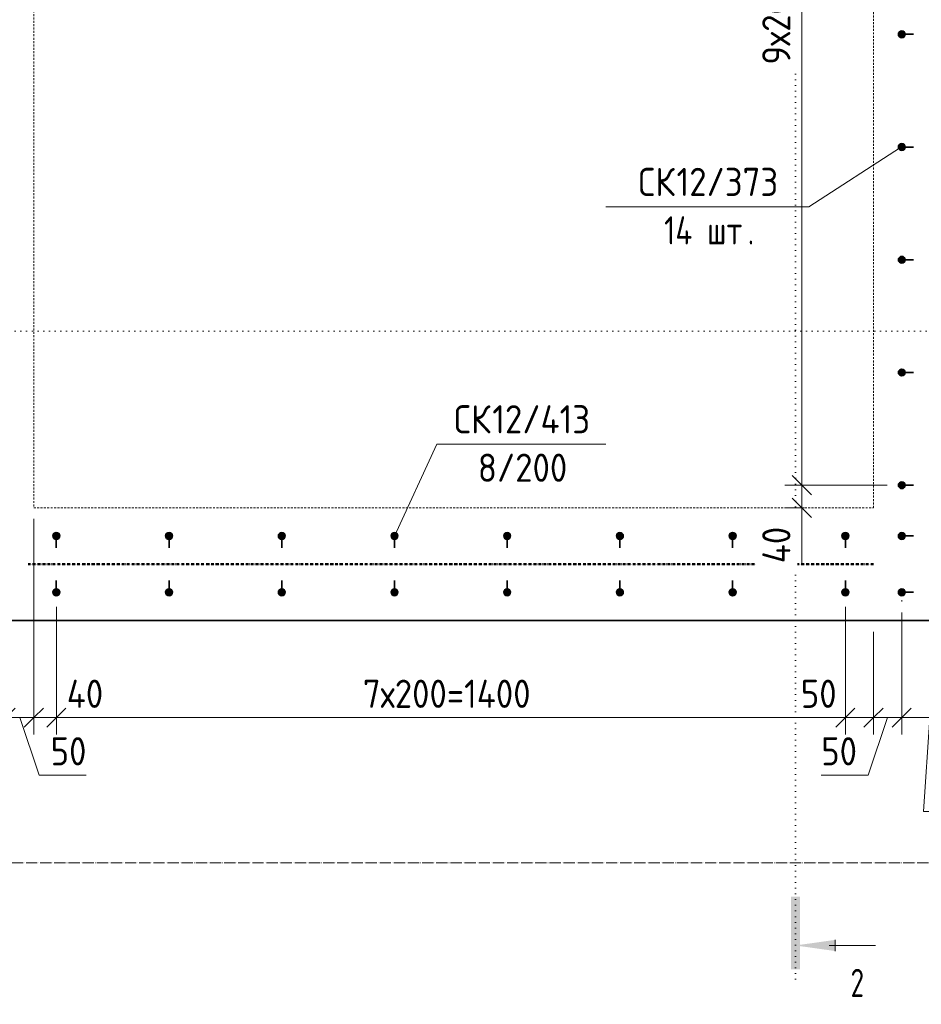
# Model space of a CAD drawing. Header units: millimetres. Extents: x 20745 to 44684, y -2139 to 75713.
# Tile 24 of 28: x 40894 to 42494, y 72144 to 73891. Entities that reach past the tile are written whole.
import ezdxf

# ---------------------------------------------------------------- set-up
doc = ezdxf.new("R2010")
doc.units = ezdxf.units.MM
for name, pattern in [('01 Штриховая _4 мм_', [6, 3.5, -2.5]), ('02 Штрихпунктирная _20 мм_', [25, 20, -2.5, 0, -2.5]), ('03 Штрихпункт с 2 точками _5 мм_', [8.6, 5, -1.2, 0, -1.2, 0, -1.2]), ('04 Пунктир 10мм', [10, 0, -10])]:
    doc.linetypes.add(name, pattern=pattern)
for name, color, linetype, lineweight in [('AA_Dim', 7, 'Continuous', 9), ('AA_Dim-20', 7, 'Continuous', 9), ('AA_Linii', 7, 'Continuous', 9), ('AA_Razrez', 7, 'Continuous', 9), ('AA_Vinoska', 7, 'Continuous', 9), ('AF_Element', 7, 'Continuous', 60), ('AF_Perekritie_Опалубка', 7, 'Continuous', 20), ('AF_Stena', 7, '01 Штриховая _4 мм_', 20), ('AF_Stena_Опалубка', 7, 'Continuous', 20), ('KR_Armatura', 7, 'Continuous', 20), ('KR_Armatura_Tonkie', 7, 'Continuous', 20), ('Оси', 7, 'Continuous', 9)]:
    doc.layers.add(name, color=color, linetype=linetype, lineweight=lineweight)
doc.styles.add('ISOCPEUR_1', font='isocpeur.ttf', dxfattribs={"width": 0.7, "height": 50})
doc.styles.add('ISOCPEUR_2', font='isocpeur.ttf', dxfattribs={"width": 0.9, "height": 50})
doc.styles.add('ISOCPEUR_3', font='isocpeur.ttf', dxfattribs={"width": 0.8, "height": 50})
doc.dimstyles.new('00_Точн_3_знака__прозр_', dxfattribs={"dimscale": 304.8, "dimtxt": 49.799059, "dimasz": 0.111549, "dimexe": 0.098425, "dimexo": 0.065617, "dimgap": 0.006562, "dimtad": 1, "dimdec": 3, "dimrnd": 0.001, "dimdsep": 46, "dimtxsty": 'ISOCPEUR_2', "dimblk1": 'OBLIQUE', "dimblk2": 'OBLIQUE', "dimsah": 1, "dimcen": 0.09, "dimdle": 0.098425, "dimazin": 0, "dimtfac": 1, "dimtdec": 4, "dimtix": 1, "dimtmove": 0, "dimatfit": 3, "dimfxl": 1, "dimtvp": 1, "dimtolj": 1, "dimtzin": 0, "dimlwd": 18, "dimlwe": 18, "dimarcsym": 2})
doc.dimstyles.new('00_Точн_3_знака__прозр__1', dxfattribs={"dimscale": 304.8, "dimtxt": 49.799059, "dimasz": 0.111549, "dimexe": 0.098425, "dimexo": 0.065617, "dimgap": 0.006562, "dimtad": 1, "dimdec": 3, "dimrnd": 0.001, "dimdsep": 46, "dimtxsty": 'ISOCPEUR_2', "dimblk1": 'OBLIQUE', "dimblk2": 'OBLIQUE', "dimsah": 1, "dimcen": 0.09, "dimdle": 0.098425, "dimazin": 0, "dimtfac": 1, "dimtdec": 4, "dimtix": 1, "dimtmove": 1, "dimatfit": 3, "dimfxl": 1, "dimtvp": 1, "dimtolj": 1, "dimtzin": 0, "dimlwd": 18, "dimlwe": 18, "dimarcsym": 2})
doc.dimstyles.new('01_Точн_3_знака__непрозр_', dxfattribs={"dimscale": 304.8, "dimtxt": 49.799059, "dimasz": 0.111549, "dimexe": 0.098425, "dimexo": 0.065617, "dimgap": 0.016404, "dimtad": 1, "dimdec": 3, "dimrnd": 0.001, "dimdsep": 46, "dimtxsty": 'ISOCPEUR_2', "dimblk1": 'OBLIQUE', "dimblk2": 'OBLIQUE', "dimsah": 1, "dimcen": 0.09, "dimdle": 0.098425, "dimazin": 0, "dimtfac": 1, "dimtdec": 4, "dimtix": 1, "dimtmove": 1, "dimatfit": 3, "dimfxl": 1, "dimtvp": 1, "dimtfill": 1, "dimtolj": 1, "dimtzin": 0, "dimlwd": 18, "dimlwe": 18, "dimarcsym": 2})
doc.dimstyles.new('01_Точн_3_знака__непрозр__1', dxfattribs={"dimscale": 304.8, "dimtxt": 49.799059, "dimasz": 0.111549, "dimexe": 0.098425, "dimexo": 0.065617, "dimgap": 0.016404, "dimtad": 1, "dimdec": 3, "dimrnd": 0.001, "dimdsep": 46, "dimtxsty": 'ISOCPEUR_2', "dimblk1": 'OBLIQUE', "dimblk2": 'OBLIQUE', "dimsah": 1, "dimcen": 0.09, "dimdle": 0.098425, "dimazin": 0, "dimtfac": 1, "dimtdec": 4, "dimtix": 1, "dimtmove": 0, "dimatfit": 3, "dimfxl": 1, "dimtvp": 1, "dimtfill": 1, "dimtolj": 1, "dimtzin": 0, "dimlwd": 18, "dimlwe": 18, "dimarcsym": 2})

# ---------------------------------------------------------------- blocks, each defined once
blk = doc.blocks.new('351_Ряд стержней П переменный шаг _НесАрм_РабПлоск_ - Тип 1-3824490-Арм_КР_-0_100_1 этаж копия 2 копия 1')
at = {"layer": 'KR_Armatura_Tonkie', "lineweight": 35}
for points in [[(-6, -111), (-4.4, -110.8), (-3, -110.2), (-1.8, -109.2), (-0.8, -108), (-0.2, -106.6), (0, -105), (-0.2, -103.4), (-0.8, -102), (-1.8, -100.8), (-3, -99.8), (-4.4, -99.2), (-6, -99), (-7.6, -99.2), (-9, -99.8), (-10.2, -100.8), (-11.2, -102), (-11.8, -103.4), (-12, -105), (-11.8, -106.6), (-11.2, -108), (-9.7, -109.6), (-9, -110.2), (-7.6, -110.8)], [(-6, -311), (-4.4, -310.8), (-2.9, -310.1), (-1.8, -309.2), (-0.8, -308), (-0.2, -306.6), (0, -305), (-0.2, -303.4), (-0.8, -302), (-1.8, -300.8), (-3, -299.8), (-4.4, -299.2), (-6, -299), (-7.6, -299.2), (-9, -299.8), (-10.2, -300.8), (-11.2, -302), (-11.8, -303.4), (-12, -305), (-11.8, -306.6), (-11.2, -308), (-10.2, -309.2), (-9, -310.2), (-7.6, -310.8)], [(-6, -511), (-4.1, -510.6), (-3, -510.2), (-1.8, -509.2), (-0.8, -508), (-0.2, -506.6), (0, -505), (-0.2, -503.4), (-0.8, -502), (-1.8, -500.8), (-3, -499.8), (-4.4, -499.2), (-6, -499), (-7.6, -499.2), (-9, -499.8), (-10.2, -500.8), (-11.2, -502), (-11.8, -503.4), (-12, -505), (-11.8, -506.6), (-11.2, -508), (-10.2, -509.2), (-9, -510.2), (-7.6, -510.8)], [(-6, -711), (-4.4, -710.8), (-3, -710.2), (-1.8, -709.2), (-0.8, -708), (-0.2, -706.6), (0, -705), (-0.2, -703.4), (-0.8, -702), (-1.8, -700.8), (-3, -699.8), (-4.4, -699.2), (-6, -699), (-7.6, -699.2), (-9, -699.8), (-10.2, -700.8), (-11.2, -702), (-11.8, -703.4), (-12, -705), (-11.8, -706.6), (-11.2, -708), (-10.2, -709.2), (-9, -710.2), (-7.6, -710.8)], [(-6, -911), (-4.4, -910.8), (-3, -910.2), (-1.8, -909.2), (-0.8, -908), (-0.2, -906.6), (0, -905), (-0.2, -903.4), (-0.8, -902), (-1.8, -900.8), (-3, -899.8), (-5.2, -899.1), (-6.8, -899.1), (-7.6, -899.2), (-9, -899.8), (-10.2, -900.8), (-11.2, -902), (-11.8, -903.4), (-12, -905), (-11.8, -906.6), (-11.2, -908), (-10.2, -909.2), (-9, -910.2), (-7.6, -910.8)], [(-6, -1001), (-4.4, -1000.8), (-3, -1000.2), (-1.8, -999.2), (-0.8, -998), (-0.2, -996.6), (0, -995), (-0.2, -993.4), (-0.8, -992), (-1.8, -990.8), (-3, -989.8), (-4.4, -989.2), (-6, -989), (-7.6, -989.2), (-9, -989.8), (-10.2, -990.8), (-11.2, -992), (-11.8, -993.4), (-12, -995), (-11.8, -996.6), (-11.2, -998), (-10.1, -999.3), (-9, -1000.2), (-7.6, -1000.8)], [(-6, -1101), (-4.4, -1100.8), (-3, -1100.2), (-1.8, -1099.2), (-0.8, -1098), (-0.2, -1096.6), (0, -1095), (-0.2, -1093.4), (-0.8, -1092), (-1.8, -1090.8), (-3, -1089.8), (-4.4, -1089.2), (-6, -1089), (-7.6, -1089.2), (-9, -1089.8), (-10.2, -1090.8), (-11.2, -1092), (-11.8, -1093.4), (-12, -1095), (-11.8, -1096.6), (-11.2, -1098), (-9.8, -1099.6), (-9, -1100.2), (-7.6, -1100.8)]]:
    blk.add_hatch(color=256, dxfattribs=at).paths.add_polyline_path(points)
at = {"layer": 'KR_Armatura'}
for centre in [(-6, -105), (-6, -305), (-6, -505), (-6, -705), (-6, -905), (-6, -995), (-6, -1095)]:
    blk.add_circle(centre, 6, dxfattribs=at)
at = {"layer": 'KR_Armatura_Tonkie', "lineweight": 35}
for p, q in [((0, -105), (15, -105)), ((0, -305), (15, -305)), ((0, -505), (15, -505)), ((0, -705), (15, -705)), ((0, -905), (15, -905)), ((0, -995), (15, -995)), ((0, -1095), (15, -1095))]:
    blk.add_line(p, q, dxfattribs=at)
for centre, start, end in [((-6, -105), 360, 180), ((-6, -105), 180, 360), ((-6, -305), 360, 180), ((-6, -305), 180, 360), ((-6, -505), 360, 180), ((-6, -505), 180, 360), ((-6, -705), 360, 180), ((-6, -705), 180, 360), ((-6, -905), 360, 180), ((-6, -905), 180, 360), ((-6, -995), 360, 180), ((-6, -995), 180, 360), ((-6, -1095), 360, 180), ((-6, -1095), 180, 360)]:
    blk.add_arc(centre, 6, start, end, dxfattribs=at)
blk = doc.blocks.new('265_Выпуски из плиты П одной длины _ОбщМод_Линия_ - В3 _d12_ L1800_-3760680-Арм_КР_-0_100_1 этаж копия 2 копия 1')
at = {"layer": 'AF_Element', "linetype": '03 Штрихпункт с 2 точками _5 мм_', "lineweight": 50}
blk.add_line((0, 0), (1500, 0), dxfattribs=at)
blk = doc.blocks.new('351_Ряд стержней П переменный шаг _НесАрм_РабПлоск_ - Тип 1-3760724-Арм_КР_-0_100_1 этаж копия 2 копия 1')
at = {"layer": 'KR_Armatura_Tonkie', "lineweight": 35}
for points in [[(0, 700), (-0.2, 701.6), (-0.8, 703), (-1.8, 704.2), (-3, 705.2), (-4.4, 705.8), (-6, 706), (-7.6, 705.8), (-9, 705.2), (-10.2, 704.2), (-11.2, 703), (-11.8, 701.6), (-12, 700), (-11.8, 698.4), (-11.2, 697), (-10.2, 695.8), (-9, 694.8), (-7.6, 694.2), (-6, 694), (-4.3, 694.3), (-3, 694.8), (-1.8, 695.8), (-0.8, 697), (-0.2, 698.4)], [(100, 700), (99.8, 701.6), (99.2, 703), (98.2, 704.2), (97, 705.2), (95.6, 705.8), (94, 706), (92.4, 705.8), (91, 705.2), (89.8, 704.2), (88.8, 703), (88.2, 701.6), (88, 700), (88.2, 698.4), (88.8, 697), (89.8, 695.8), (91, 694.8), (92.4, 694.2), (94, 694), (95.9, 694.4), (97, 694.8), (98.2, 695.8), (99.2, 697), (99.8, 698.4)], [(0, 500), (-0.2, 501.6), (-0.8, 503), (-1.8, 504.2), (-3, 505.2), (-4.4, 505.8), (-6, 506), (-7.6, 505.8), (-9, 505.2), (-10.2, 504.2), (-11.2, 503), (-11.8, 501.6), (-12, 500), (-11.8, 498.4), (-11.2, 497), (-10.2, 495.8), (-9, 494.8), (-7.6, 494.2), (-6, 494), (-4.3, 494.3), (-3, 494.8), (-1.8, 495.8), (-0.8, 497), (-0.2, 498.4)], [(100, 500), (99.8, 501.6), (99.2, 503), (98.2, 504.2), (97, 505.2), (95.6, 505.8), (94, 506), (92.4, 505.8), (91, 505.2), (89.8, 504.2), (88.8, 503), (88.2, 501.2), (88, 500), (88.2, 498.4), (88.8, 497), (89.8, 495.8), (91, 494.8), (92.4, 494.2), (94, 494), (95.9, 494.4), (97, 494.8), (98.2, 495.8), (99.2, 497), (99.8, 498.4)], [(0, 300), (-0.2, 301.6), (-0.8, 303), (-1.8, 304.2), (-3, 305.2), (-4.4, 305.8), (-6, 306), (-7.6, 305.8), (-9, 305.2), (-10.2, 304.2), (-11.2, 303), (-11.8, 301.6), (-12, 300), (-11.8, 298.4), (-11.2, 297), (-10.2, 295.8), (-9, 294.8), (-7.6, 294.2), (-6, 294), (-4.3, 294.3), (-3, 294.8), (-1.8, 295.8), (-0.8, 297), (-0.2, 298.4)], [(100, 300), (99.8, 301.6), (99.2, 303), (98.2, 304.2), (97, 305.2), (95.6, 305.8), (94, 306), (92.4, 305.8), (91, 305.2), (89.8, 304.2), (88.8, 303), (88.2, 301.6), (88, 300), (88.2, 298.4), (88.8, 297), (90.2, 295.4), (91, 294.8), (92.4, 294.2), (94, 294), (95.9, 294.4), (97, 294.8), (98.2, 295.8), (99.2, 297), (99.8, 298.4)], [(0, 100), (-0.2, 101.6), (-0.8, 103), (-1.8, 104.2), (-3, 105.2), (-4.4, 105.8), (-6, 106), (-7.6, 105.8), (-9, 105.2), (-10.2, 104.2), (-11.2, 103), (-11.8, 101.6), (-12, 100), (-11.8, 98.4), (-11.2, 97), (-10.2, 95.8), (-9, 94.8), (-7.6, 94.2), (-6, 94), (-4.3, 94.3), (-3, 94.8), (-1.8, 95.8), (-0.8, 97), (-0.2, 98.4)], [(100, 100), (99.8, 101.6), (99.2, 103), (98.2, 104.2), (97, 105.2), (95.6, 105.8), (94, 106), (92.4, 105.8), (91, 105.2), (89.8, 104.2), (88.8, 103), (88.2, 101.6), (88, 100), (88.2, 98.4), (88.8, 97), (89.8, 95.8), (91, 94.8), (92.4, 94.2), (94, 94), (95.9, 94.4), (97, 94.8), (98.2, 95.8), (99.2, 97), (99.8, 98.4)], [(0, -100), (-0.2, -98.4), (-0.8, -97), (-1.8, -95.8), (-3, -94.8), (-4.4, -94.2), (-6, -94), (-7.6, -94.2), (-9, -94.8), (-10.2, -95.8), (-11.2, -97), (-11.9, -99), (-12, -100), (-11.8, -101.6), (-11.2, -103), (-10.2, -104.2), (-9, -105.2), (-7.6, -105.8), (-6, -106), (-4.3, -105.7), (-3, -105.2), (-1.8, -104.2), (-0.8, -103), (-0.2, -101.6)], [(100, -100), (99.8, -98.4), (99.2, -97), (98.2, -95.8), (97, -94.8), (95.6, -94.2), (94, -94), (92.4, -94.2), (91, -94.8), (89.8, -95.8), (88.8, -97), (88.1, -99), (88, -100), (88.2, -101.6), (88.8, -103), (89.8, -104.2), (91, -105.2), (92.4, -105.8), (94, -106), (95.9, -105.6), (97, -105.2), (98.2, -104.2), (99.2, -103), (99.8, -101.6)], [(0, -300), (-0.2, -298.4), (-0.8, -297), (-1.8, -295.8), (-3, -294.8), (-4.4, -294.2), (-6, -294), (-7.6, -294.2), (-9, -294.8), (-10.2, -295.8), (-11.2, -297), (-11.8, -298.4), (-12, -300), (-11.8, -301.6), (-11.2, -303), (-9.5, -304.8), (-9, -305.2), (-7.6, -305.8), (-6, -306), (-4.4, -305.8), (-2.5, -304.8), (-1.8, -304.2), (-0.8, -303), (-0.2, -301.6)], [(100, -300), (99.8, -298.4), (99.2, -297), (98.2, -295.8), (97, -294.8), (95.6, -294.2), (94, -294), (92.4, -294.2), (91, -294.8), (89.8, -295.8), (88.8, -297), (88.2, -298.4), (88, -300), (88.2, -301.6), (88.8, -303), (90.5, -304.8), (91, -305.2), (92.4, -305.8), (94, -306), (95.6, -305.8), (97.5, -304.8), (98.2, -304.2), (99.2, -303), (99.8, -301.6)], [(0, -500), (-0.2, -498.4), (-0.8, -497), (-1.8, -495.8), (-3, -494.8), (-4.4, -494.2), (-6, -494), (-7.6, -494.2), (-9, -494.8), (-10.2, -495.8), (-11.2, -497), (-11.8, -498.4), (-12, -500), (-11.8, -501.6), (-11.2, -503), (-10.2, -504.2), (-9, -505.2), (-7.6, -505.8), (-6, -506), (-4.3, -505.7), (-3, -505.2), (-1.8, -504.2), (-0.8, -503), (-0.2, -501.6)], [(100, -500), (99.8, -498.4), (99.2, -497), (98.2, -495.8), (97, -494.8), (95.6, -494.2), (94, -494), (92.4, -494.2), (91, -494.8), (89.8, -495.8), (88.8, -497), (88.2, -498.4), (88, -500), (88.2, -501.6), (88.8, -503), (89.8, -504.2), (91, -505.2), (92.4, -505.8), (94, -506), (95.9, -505.6), (97, -505.2), (98.2, -504.2), (99.2, -503), (99.8, -501.6)], [(0, -700), (-0.2, -698.4), (-0.8, -697), (-1.8, -695.8), (-3, -694.8), (-4.4, -694.2), (-6, -694), (-7.6, -694.2), (-9, -694.8), (-10.2, -695.8), (-11.2, -697), (-11.8, -698.4), (-12, -700), (-11.8, -701.6), (-11.2, -703), (-10.2, -704.2), (-9, -705.2), (-7.6, -705.8), (-6, -706), (-4.3, -705.7), (-3, -705.2), (-1.8, -704.2), (-0.8, -703), (-0.2, -701.6)], [(100, -700), (99.8, -698.4), (99.2, -697), (98.2, -695.8), (97, -694.8), (95.6, -694.2), (94, -694), (92.4, -694.2), (91, -694.8), (89.8, -695.8), (88.8, -697), (88.1, -699.2), (88, -700), (88.2, -701.6), (88.8, -703), (89.8, -704.2), (91, -705.2), (92.4, -705.8), (94, -706), (95.9, -705.6), (97, -705.2), (98.2, -704.2), (99.2, -703), (99.8, -701.6)]]:
    blk.add_hatch(color=256, dxfattribs=at).paths.add_polyline_path(points)
at = {"layer": 'KR_Armatura'}
for centre in [(-6, 700), (94, 700), (-6, 500), (94, 500), (-6, 300), (94, 300), (-6, 100), (94, 100), (-6, -100), (94, -100), (-6, -300), (94, -300), (-6, -500), (94, -500), (-6, -700), (94, -700)]:
    blk.add_circle(centre, 6, dxfattribs=at)
at = {"layer": 'KR_Armatura_Tonkie', "lineweight": 35}
for p, q in [((0, 700), (15, 700)), ((88, 700), (73, 700)), ((0, 500), (15, 500)), ((88, 500), (73, 500)), ((0, 300), (15, 300)), ((88, 300), (73, 300)), ((0, 100), (15, 100)), ((88, 100), (73, 100)), ((0, -100), (15, -100)), ((88, -100), (73, -100)), ((0, -300), (15, -300)), ((88, -300), (73, -300)), ((0, -500), (15, -500)), ((88, -500), (73, -500)), ((0, -700), (15, -700)), ((88, -700), (73, -700))]:
    blk.add_line(p, q, dxfattribs=at)
for centre, start, end in [((-6, 700), 360, 180), ((-6, 700), 180, 0), ((94, 700), 360, 180), ((94, 700), 180, 360), ((-6, 500), 360, 180), ((-6, 500), 180, 0), ((94, 500), 360, 180), ((94, 500), 180, 360), ((-6, 300), 360, 180), ((-6, 300), 180, 0), ((94, 300), 360, 180), ((94, 300), 180, 360), ((-6, 100), 360, 180), ((94, 100), 360, 180), ((-6, 100), 180, 360), ((94, 100), 180, 360), ((-6, -100), 360, 180), ((-6, -100), 180, 360), ((94, -100), 360, 180), ((94, -100), 180, 360), ((-6, -300), 360, 180), ((94, -300), 360, 180), ((-6, -300), 180, 0), ((94, -300), 180, 360), ((-6, -500), 360, 180), ((-6, -500), 180, 0), ((94, -500), 360, 180), ((94, -500), 180, 360), ((-6, -700), 360, 180), ((94, -700), 360, 180), ((-6, -700), 180, 0), ((94, -700), 180, 360)]:
    blk.add_arc(centre, 6, start, end, dxfattribs=at)
blk = doc.blocks.new('Разрез - Номер узла_ спереди-394134-Арм_КР_-0_100_1 этаж копия 2 копия 1')
at = {"layer": 'AA_Razrez'}
for points in [[(7.329, 0.404), (7.329, -0.394), (0.873, -0.394), (0.873, 0.404)], [(3.497, -3.533), (2.503, -3.533), (3, 0)]]:
    blk.add_hatch(color=256, dxfattribs=at).paths.add_polyline_path(points)
for p, q in [((3, -3), (3, -7.096)), ((2.503, -3.533), (3.497, -3.533))]:
    blk.add_line(p, q, dxfattribs=at)
blk = doc.blocks.new('042_М_Арматуры - Диам длина поз _ Шаг колво-3174169-Арм_КР_-0_100_1 этаж копия 2 копия 1')
at = {"layer": 'AA_Vinoska'}
blk.add_line((-7.5, 0), (7.5, 0), dxfattribs=at)
blk = doc.blocks.new('042_М_Арматуры - Диам длина поз _ Комментарий-2260297-Арм_КР_-0_100_1 этаж копия 2 копия 1')
at = {"layer": 'AA_Vinoska'}
blk.add_line((-9, 0), (9, 0), dxfattribs=at)
blk = doc.blocks.new('DIMBLOCK49-Арм_КР_-0_100_1 этаж копия 2 копия 1')
at = {"layer": 'AA_Dim-20', "lineweight": 30}
for p, q in [((42281.9, 74865), (42264.9, 74882)), ((42281.9, 74865), (42298.9, 74848)), ((42281.9, 73065), (42264.9, 73082)), ((42281.9, 73065), (42298.9, 73048)), ((42281.9, 73025), (42264.9, 73042)), ((42281.9, 73025), (42298.9, 73008))]:
    blk.add_line(p, q, dxfattribs=at)
at = {"layer": 'AA_Dim-20', "lineweight": 18}
for p, q in [((42281.9, 74865), (42251.9, 74865)), ((42281.9, 74865), (42281.9, 73065)), ((42281.9, 74865), (42433.1, 74865)), ((42281.9, 73065), (42251.9, 73065)), ((42281.9, 73065), (42433.1, 73065)), ((42281.9, 73025), (42251.9, 73025)), ((42281.9, 73025), (42285.9, 73025))]:
    blk.add_line(p, q, dxfattribs=at)
at = {"layer": 'AA_Dim-20', "color": 0, "lineweight": 18, "insert": (42211.6, 73811.3), "char_height": 50, "width": 368.896, "attachment_point": 1, "rotation": 90, "line_spacing_factor": 1.149209, "style": 'ISOCPEUR_2', "bg_fill": 3, "box_fill_scale": 1.25, "bg_fill_color": 256, "bg_fill_true_color": 13158600, "bg_fill_transparency": 0}
blk.add_mtext('9х200=1800', dxfattribs=at)
blk = doc.blocks.new('_None')
blk = doc.blocks.new('DIMBLOCK50-Арм_КР_-0_100_1 этаж копия 2 копия 1')
at = {"layer": 'AA_Dim-20', "lineweight": 30}
for p, q in [((42281.9, 73065), (42264.9, 73082)), ((42281.9, 73065), (42298.9, 73048)), ((42281.9, 73025), (42264.9, 73042)), ((42281.9, 73025), (42298.9, 73008))]:
    blk.add_line(p, q, dxfattribs=at)
at = {"layer": 'AA_Dim-20', "lineweight": 18}
for p, q in [((42281.9, 73065), (42251.9, 73065)), ((42281.9, 73065), (42281.9, 72995)), ((42281.9, 73065), (42433.1, 73065)), ((42281.9, 73014.6), (42281.9, 73045)), ((42281.9, 73025), (42251.9, 73025)), ((42281.9, 73025), (42285.9, 73025)), ((42281.9, 72926.6), (42281.9, 73014.6))]:
    blk.add_line(p, q, dxfattribs=at)
at = {"layer": 'AA_Dim-20', "color": 0, "lineweight": 18, "insert": (42211.6, 72926.6), "char_height": 50, "width": 81.594, "attachment_point": 1, "rotation": 90, "line_spacing_factor": 1.149209, "style": 'ISOCPEUR_2', "bg_fill": 3, "box_fill_scale": 1.25, "bg_fill_color": 256, "bg_fill_true_color": 13158600, "bg_fill_transparency": 0}
blk.add_mtext('40', dxfattribs=at)
blk = doc.blocks.new('DIMBLOCK53-Арм_КР_-0_100_1 этаж копия 2 копия 1')
at = {"layer": 'AA_Dim-20', "lineweight": 18}
for p, q in [((40959.1, 72652.7), (40959.1, 72849)), ((42359.1, 72652.7), (42359.1, 72849)), ((40929.1, 72652.7), (42389.1, 72652.7)), ((40959.1, 72652.7), (40959.1, 72622.7)), ((42359.1, 72652.7), (42359.1, 72622.7))]:
    blk.add_line(p, q, dxfattribs=at)
at = {"layer": 'AA_Dim-20', "lineweight": 30}
for p, q in [((40959.1, 72652.7), (40976.1, 72669.7)), ((42359.1, 72652.7), (42376.1, 72669.7)), ((40959.1, 72652.7), (40942.1, 72635.7)), ((42359.1, 72652.7), (42342.1, 72635.7))]:
    blk.add_line(p, q, dxfattribs=at)
at = {"layer": 'AA_Dim-20', "color": 0, "lineweight": 18, "insert": (41503, 72720), "char_height": 50, "width": 374.642, "attachment_point": 1, "line_spacing_factor": 1.149209, "style": 'ISOCPEUR_2'}
blk.add_mtext('7х200=1400', dxfattribs=at)
blk = doc.blocks.new('DIMBLOCK56-Арм_КР_-0_100_1 этаж копия 2 копия 1')
at = {"layer": 'AA_Dim-20', "lineweight": 18}
for p, q in [((40919.1, 73005.3), (40919.1, 72622.7)), ((40919.1, 72652.7), (40919.1, 73005.3)), ((40869.1, 72849), (40869.1, 72622.7)), ((40869.1, 72652.7), (40869.1, 72849)), ((40869.1, 72652.7), (40919.1, 72652.7)), ((40928.9, 72550.7), (40894.1, 72652.7)), ((41012.1, 72550.7), (40928.9, 72550.7))]:
    blk.add_line(p, q, dxfattribs=at)
at = {"layer": 'AA_Dim-20', "lineweight": 30}
for p, q in [((40869.1, 72652.7), (40886.1, 72669.7)), ((40919.1, 72652.7), (40936.1, 72669.7)), ((40869.1, 72652.7), (40852.1, 72635.7)), ((40919.1, 72652.7), (40902.1, 72635.7))]:
    blk.add_line(p, q, dxfattribs=at)
at = {"layer": 'AA_Dim-20', "color": 0, "lineweight": 18, "insert": (40948.9, 72618), "char_height": 50, "width": 75.848, "attachment_point": 1, "line_spacing_factor": 1.149209, "style": 'ISOCPEUR_2'}
blk.add_mtext('50', dxfattribs=at)
blk = doc.blocks.new('_Oblique')
at = {"color": 0, "linetype": 'ByBlock', "lineweight": -2}
blk.add_line((-0.5, -0.5), (0.5, 0.5), dxfattribs=at)
blk = doc.blocks.new('DIMBLOCK57-Арм_КР_-0_100_1 этаж копия 2 копия 1')
at = {"layer": 'AA_Dim-20', "lineweight": 18}
for p, q in [((40919.1, 73005.3), (40919.1, 72622.7)), ((40919.1, 72652.7), (40919.1, 73005.3)), ((40959.1, 72849), (40959.1, 72622.7)), ((40959.1, 72652.7), (40959.1, 72849)), ((40919.1, 72652.7), (40989.1, 72652.7)), ((40957.6, 72652.7), (40939.1, 72652.7)), ((41045.6, 72652.7), (40957.6, 72652.7))]:
    blk.add_line(p, q, dxfattribs=at)
at = {"layer": 'AA_Dim-20', "lineweight": 30}
for p, q in [((40919.1, 72652.7), (40936.1, 72669.7)), ((40959.1, 72652.7), (40976.1, 72669.7)), ((40919.1, 72652.7), (40902.1, 72635.7)), ((40959.1, 72652.7), (40942.1, 72635.7))]:
    blk.add_line(p, q, dxfattribs=at)
at = {"layer": 'AA_Dim-20', "color": 0, "lineweight": 18, "insert": (40977.6, 72720), "char_height": 50, "width": 81.594, "attachment_point": 1, "line_spacing_factor": 1.149209, "style": 'ISOCPEUR_2'}
blk.add_mtext('40', dxfattribs=at)
blk = doc.blocks.new('DIMBLOCK62-Арм_КР_-0_100_1 этаж копия 2 копия 1')
at = {"layer": 'AA_Dim-20', "lineweight": 18}
for p, q in [((42359.1, 72849), (42359.1, 72622.7)), ((42359.1, 72652.7), (42359.1, 72849)), ((42409.1, 72805), (42409.1, 72622.7)), ((42409.1, 72652.7), (42409.1, 72805)), ((42280, 72652.7), (42363.2, 72652.7)), ((42329.1, 72652.7), (42409.1, 72652.7)), ((42363.2, 72652.7), (42384.1, 72652.7))]:
    blk.add_line(p, q, dxfattribs=at)
at = {"layer": 'AA_Dim-20', "lineweight": 30}
for p, q in [((42359.1, 72652.7), (42376.1, 72669.7)), ((42409.1, 72652.7), (42426.1, 72669.7)), ((42359.1, 72652.7), (42342.1, 72635.7)), ((42409.1, 72652.7), (42392.1, 72635.7))]:
    blk.add_line(p, q, dxfattribs=at)
at = {"layer": 'AA_Dim-20', "color": 0, "lineweight": 18, "insert": (42280, 72720), "char_height": 50, "width": 75.848, "attachment_point": 1, "line_spacing_factor": 1.149209, "style": 'ISOCPEUR_2'}
blk.add_mtext('50', dxfattribs=at)
blk = doc.blocks.new('DIMBLOCK63-Арм_КР_-0_100_1 этаж копия 2 копия 1')
at = {"layer": 'AA_Dim-20', "lineweight": 18}
for p, q in [((42459.1, 72839), (42459.1, 72622.7)), ((42459.1, 72652.7), (42459.1, 72839)), ((42409.1, 72805), (42409.1, 72622.7)), ((42409.1, 72652.7), (42409.1, 72805)), ((42399.3, 72550.7), (42434.1, 72652.7)), ((42409.1, 72652.7), (42459.1, 72652.7)), ((42316.1, 72550.7), (42399.3, 72550.7))]:
    blk.add_line(p, q, dxfattribs=at)
at = {"layer": 'AA_Dim-20', "lineweight": 30}
for p, q in [((42409.1, 72652.7), (42426.1, 72669.7)), ((42459.1, 72652.7), (42476.1, 72669.7)), ((42409.1, 72652.7), (42392.1, 72635.7)), ((42459.1, 72652.7), (42442.1, 72635.7))]:
    blk.add_line(p, q, dxfattribs=at)
at = {"layer": 'AA_Dim-20', "color": 0, "lineweight": 18, "insert": (42316.1, 72618), "char_height": 50, "width": 75.848, "attachment_point": 1, "line_spacing_factor": 1.149209, "style": 'ISOCPEUR_2'}
blk.add_mtext('50', dxfattribs=at)
blk = doc.blocks.new('DIMBLOCK64-Арм_КР_-0_100_1 этаж копия 2 копия 1')
at = {"layer": 'AA_Dim-20', "lineweight": 18}
for p, q in [((42459.1, 72839), (42459.1, 72622.7)), ((42459.1, 72652.7), (42459.1, 72839)), ((42559.1, 72839), (42559.1, 72622.7)), ((42559.1, 72652.7), (42559.1, 72839)), ((42459.1, 72652.7), (42559.1, 72652.7)), ((42497.4, 72486.4), (42509.1, 72652.7)), ((42603.6, 72486.4), (42497.4, 72486.4))]:
    blk.add_line(p, q, dxfattribs=at)
at = {"layer": 'AA_Dim-20', "lineweight": 30}
for p, q in [((42459.1, 72652.7), (42476.1, 72669.7)), ((42559.1, 72652.7), (42576.1, 72669.7)), ((42459.1, 72652.7), (42442.1, 72635.7)), ((42559.1, 72652.7), (42542.1, 72635.7))]:
    blk.add_line(p, q, dxfattribs=at)
at = {"layer": 'AA_Dim-20', "color": 0, "lineweight": 18, "insert": (42517.4, 72553.7), "char_height": 50, "width": 103.429, "attachment_point": 1, "line_spacing_factor": 1.149209, "style": 'ISOCPEUR_2'}
blk.add_mtext('100', dxfattribs=at)

msp = doc.modelspace()

# ---------------------------------------------------------------- linework, layer by layer
at = {"layer": 'AA_Linii'}
for p, q in [((42459.0831, 72859), (42459.0831, 72861)), ((40719.0831, 72825), (44109.0831, 72825))]:
    msp.add_line(p, q, dxfattribs=at)
at = {"layer": 'AA_Razrez', "linetype": '04 Пунктир 10мм'}
for p, q in [((42270.5831, 72188.4545), (42270.5831, 75610.9794)), ((40219.617, 73338.4996), (44580.7675, 73338.4996))]:
    msp.add_line(p, q, dxfattribs=at)
at = {"layer": 'AA_Vinoska'}
for p, q in [((42457.0626, 73663.9234), (42294.1166, 73559.0512)), ((41559.0831, 72974.4647), (41634.1166, 73137.9797))]:
    msp.add_line(p, q, dxfattribs=at)
at = {"layer": 'AF_Perekritie_Опалубка', "lineweight": 35}
msp.add_line((40719.0831, 72825), (42609.0831, 72825), dxfattribs=at)
at = {"layer": 'AF_Stena'}
for p, q in [((40919.0831, 74915), (40919.0831, 73025)), ((42409.0831, 73025), (42409.0831, 74915)), ((40919.0831, 73025), (42409.0831, 73025))]:
    msp.add_line(p, q, dxfattribs=at)
at = {"layer": 'AF_Stena_Опалубка', "linetype": '01 Штриховая _4 мм_'}
msp.add_line((42609.0831, 72825), (40719.0831, 72825), dxfattribs=at)
at = {"layer": 'Оси', "linetype": '02 Штрихпунктирная _20 мм_'}
msp.add_line((44389.1218, 72395), (40296.6684, 72395), dxfattribs=at)

# ---------------------------------------------------------------- block references
at = {"layer": 'AA_Razrez', "xscale": 19.99999999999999, "yscale": 19.99999999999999, "zscale": 19.99999999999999, "rotation": 90}
msp.add_blockref('Разрез - Номер узла_ спереди-394134-Арм_КР_-0_100_1 этаж копия 2 копия 1', (42270.5831, 72188.4545), dxfattribs=at)
at = {"layer": 'AA_Vinoska', "xscale": 19.99999999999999, "yscale": 19.99999999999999, "zscale": 19.99999999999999}
for name, p in [('042_М_Арматуры - Диам длина поз _ Комментарий-2260297-Арм_КР_-0_100_1 этаж копия 2 копия 1', (42114.1166, 73559.0512)), ('042_М_Арматуры - Диам длина поз _ Шаг колво-3174169-Арм_КР_-0_100_1 этаж копия 2 копия 1', (41784.1166, 73137.9797))]:
    msp.add_blockref(name, p, dxfattribs=at)
at = {"layer": 'AF_Element', "linetype": '03 Штрихпункт с 2 точками _5 мм_', "lineweight": 50, "rotation": 180}
msp.add_blockref('265_Выпуски из плиты П одной длины _ОбщМод_Линия_ - В3 _d12_ L1800_-3760680-Арм_КР_-0_100_1 этаж копия 2 копия 1', (42409.0831, 72925), dxfattribs=at)
at = {"layer": 'KR_Armatura_Tonkie', "lineweight": 35}
msp.add_blockref('351_Ряд стержней П переменный шаг _НесАрм_РабПлоск_ - Тип 1-3824490-Арм_КР_-0_100_1 этаж копия 2 копия 1', (42465.0831, 73970), dxfattribs=at)
at = {"layer": 'KR_Armatura_Tonkie', "lineweight": 35, "rotation": 269.9999999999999}
msp.add_blockref('351_Ряд стержней П переменный шаг _НесАрм_РабПлоск_ - Тип 1-3760724-Арм_КР_-0_100_1 этаж копия 2 копия 1', (41659.0831, 72969), dxfattribs=at)

# ---------------------------------------------------------------- texts
at = {"layer": 'AA_Razrez', "insert": (42368.3005, 72207.0269), "char_height": 50, "width": 30.303787, "attachment_point": 1, "style": 'ISOCPEUR_1'}
msp.add_mtext('\\fISOCPEUR|b0|i0|c204|p34|;\\W.7;2', dxfattribs=at)
at = {"layer": 'AA_Vinoska', "char_height": 50, "attachment_point": 1}
for s, insert, width, style in [('12/373', (42059.5051, 73628.1333), 222.227775, 'ISOCPEUR_2'), ('СК', (41991.6394, 73628.1333), 82.253137, 'ISOCPEUR_2'), ('14 ', (42037.4294, 73542.1523), 92.3544, 'ISOCPEUR_3'), ('шт', (42113.6294, 73542.1523), 87.2236, 'ISOCPEUR_3'), ('\\fISOCPEUR|b0|i0|c204|p34|;\\W.8;.', (42185.5961, 73542.1523), 14.1097, 'ISOCPEUR_3'), ('СК', (41664.6994, 73207.0617), 82.253137, 'ISOCPEUR_2'), ('12/413', (41732.5651, 73207.0617), 215.012587, 'ISOCPEUR_2'), ('8/200', (41706.9094, 73121.0807), 194.810062, 'ISOCPEUR_2')]:
    msp.add_mtext(s, dxfattribs=dict(at, insert=insert, width=width, style=style))

# ---------------------------------------------------------------- dimensions: what is measured, and where the dimension line sits
at = {"layer": 'AA_Dim', "lineweight": 18}
for base, p1, p2, override, picture, middle in [((40919.0831, 72652.6504), (40869.0831, 72869), (40919.0831, 73025.3043), {"dimpost": '<>', "dimfxl": 164.106785}, 'DIMBLOCK56-Арм_КР_-0_100_1 этаж копия 2 копия 1', (40986.8038, 72584.6398)), ((40959.0831, 72652.6504), (40919.0831, 73025.3043), (40959.0831, 72869), {"dimpost": '<>', "dimfxl": 161.341367}, 'DIMBLOCK57-Арм_КР_-0_100_1 этаж копия 2 копия 1', (41018.4026, 72686.6398)), ((42409.0831, 72652.6504), (42359.0831, 72869), (42409.0831, 72825), {"dimpost": '<>', "dimfxl": 66.603303}, 'DIMBLOCK62-Арм_КР_-0_100_1 этаж копия 2 копия 1', (42317.8838, 72686.6398)), ((42459.0831, 72652.6504), (42409.0831, 72825), (42459.0831, 72859), {"dimpost": '<>', "dimfxl": 60.464866}, 'DIMBLOCK63-Арм_КР_-0_100_1 этаж копия 2 копия 1', (42354.0038, 72584.6398)), ((42559.0831, 72652.6504), (42459.0831, 72859), (42559.0831, 72859), {"dimpost": '<>', "dimfxl": 100}, 'DIMBLOCK64-Арм_КР_-0_100_1 этаж копия 2 копия 1', (42569.151, 72520.3476))]:
    dim = msp.add_linear_dim(base=base, p1=p1, p2=p2, dimstyle='00_Точн_3_знака__прозр__1', override=override, dxfattribs=at)
    dim.commit()
    dim.dimension.update_dxf_attribs({"geometry": picture, "text_midpoint": middle, "dimtype": 160})
dim = msp.add_linear_dim(base=(42359.0831, 72652.6504), p1=(40959.0831, 72869), p2=(42359.0831, 72869), text='7х200=1400', dimstyle='00_Точн_3_знака__прозр_', override={"dimpost": '<>', "dimblk1": 'None', "dimblk2": 'None', "dimsah": 1, "dimfxl": 1400}, dxfattribs=at)
dim.commit()
dim.dimension.update_dxf_attribs({"geometry": 'DIMBLOCK53-Арм_КР_-0_100_1 этаж копия 2 копия 1', "text_midpoint": (41659.0831, 72679.6504)})

# ---------------------------------------------------------------- next in the draw order: dimensions: what is measured, and where the dimension line sits
dim = msp.add_linear_dim(base=(42281.8868, 73065), p1=(42453.0831, 74865), p2=(42453.0831, 73065), angle=90, text='9х200=1800', dimstyle='01_Точн_3_знака__непрозр__1', override={"dimpost": '<>', "dimblk1": 'None', "dimblk2": 'None', "dimsah": 1, "dimfxl": 1800}, dxfattribs=at)
dim.commit()
dim.dimension.update_dxf_attribs({"geometry": 'DIMBLOCK49-Арм_КР_-0_100_1 этаж копия 2 копия 1', "text_midpoint": (42251.8868, 73965)})

# ---------------------------------------------------------------- next in the draw order: dimensions: what is measured, and where the dimension line sits
dim = msp.add_linear_dim(base=(42281.8868, 73025), p1=(42453.0831, 73065), p2=(42305.9284, 73025), angle=90, text='40', dimstyle='01_Точн_3_знака__непрозр_', override={"dimpost": '<>', "dimblk1": 'None', "dimblk2": 'None', "dimsah": 1, "dimfxl": 152.494272}, dxfattribs=at)
dim.commit()
dim.dimension.update_dxf_attribs({"geometry": 'DIMBLOCK50-Арм_КР_-0_100_1 этаж копия 2 копия 1', "text_midpoint": (42244.8973, 72967.3995), "dimtype": 160, "text_rotation": 90})

doc.saveas('drawing.dxf')
